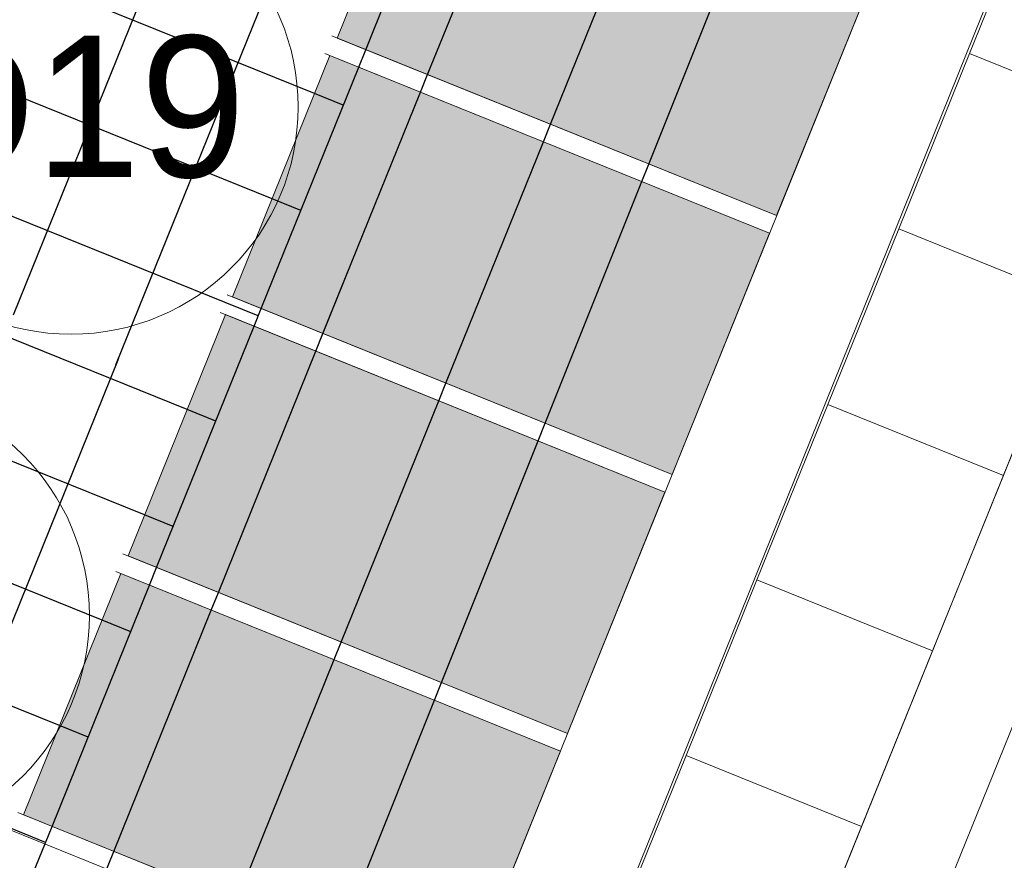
# Model space of a CAD drawing. Header units: millimetres. Extents: x -526411 to -400573, y 47353 to 130199.
# Tile 237 of 256: x -476949 to -474348, y 84839 to 87059. Entities that reach past the tile are written whole.
import ezdxf

# ---------------------------------------------------------------- set-up
doc = ezdxf.new("R2010")
doc.units = ezdxf.units.MM
for name, color, linetype, lineweight in [('01_ALGEMEEN', 7, 'Continuous', 18), ('18_BESTAANDE_CONSTRUCTIE', 7, 'Continuous', 18), ('A-FLOR', 192, 'Continuous', 18), ('HATCH_REACTORS', 7, 'Continuous', 18), ('I-FURN-IDEN', 211, 'Continuous', 18), ('m-pg-03_AI_dwg', 8, 'Continuous', 18)]:
    doc.layers.add(name, color=color, linetype=linetype, lineweight=lineweight)
doc.styles.add('Frutiger_5', font='Frutrg__0.ttf', dxfattribs={"height": 373.143564})

# ---------------------------------------------------------------- blocks, each defined once
blk = doc.blocks.new('m-pg-03_AI_dwg_block 13-638981-3e Verdieping - Percelen telling LI')
at = {"layer": '01_ALGEMEEN', "color": 253, "lineweight": 25}
for p, q in [((-459.7, 67.61), (-448.1, 96.31)), ((-460.54, 65.52), (-459.7, 67.61)), ((-472.14, 36.82), (-460.54, 65.52)), ((-472.98, 34.73), (-472.14, 36.82)), ((-484.58, 6.02), (-472.98, 34.73)), ((-485.42, 3.94), (-484.58, 6.02)), ((-497.02, -24.77), (-485.42, 3.94)), ((-508.83, -53.99), (-497.02, -24.77))]:
    blk.add_line(p, q, dxfattribs=at)
blk = doc.blocks.new('m-pg-03_AI_dwg_block 16-638984-3e Verdieping - Percelen telling LI')
at = {"layer": '01_ALGEMEEN', "color": 253, "lineweight": 25}
for p, q in [((-426.02, 54.01), (-414.51, 82.75)), ((-426.85, 51.92), (-426.02, 54.01)), ((-438.35, 23.18), (-426.85, 51.92)), ((-439.19, 21.09), (-438.35, 23.18)), ((-450.69, -7.66), (-439.19, 21.09)), ((-451.53, -9.75), (-450.69, -7.66)), ((-463.03, -38.49), (-451.53, -9.75))]:
    blk.add_line(p, q, dxfattribs=at)
blk = doc.blocks.new('m-pg-03_AI_dwg_block 266-639234-3e Verdieping - Percelen telling LI')
at = {"layer": '01_ALGEMEEN', "color": 253, "lineweight": 25}
for p, q in [((-426.13, 87.44), (-424.7, 90.98)), ((-437.73, 58.74), (-426.13, 87.44)), ((-438.57, 56.65), (-437.73, 58.74)), ((-450.17, 27.95), (-438.57, 56.65)), ((-451.02, 25.86), (-450.17, 27.95)), ((-462.62, -2.84), (-451.02, 25.86)), ((-463.46, -4.93), (-462.62, -2.84)), ((-475.06, -33.63), (-463.46, -4.93)), ((-476.34, -36.79), (-475.06, -33.63))]:
    blk.add_line(p, q, dxfattribs=at)
blk = doc.blocks.new('m-pg-03_AI_dwg_block 267-639235-3e Verdieping - Percelen telling LI')
at = {"layer": '01_ALGEMEEN', "color": 253, "lineweight": 25}
for p, q in [((-440.75, 93.35), (-439.32, 96.88)), ((-452.35, 64.64), (-440.75, 93.35)), ((-453.19, 62.55), (-452.35, 64.64)), ((-464.79, 33.85), (-453.19, 62.55)), ((-465.63, 31.76), (-464.79, 33.85)), ((-477.22, 3.06), (-465.63, 31.76)), ((-478.07, 0.97), (-477.22, 3.06)), ((-489.66, -27.74), (-478.07, 0.97)), ((-490.94, -30.89), (-489.66, -27.74))]:
    blk.add_line(p, q, dxfattribs=at)
blk = doc.blocks.new('m-pg-03_AI_dwg_block 287-639255-3e Verdieping - Percelen telling LI')
at = {"layer": '01_ALGEMEEN', "color": 253, "lineweight": 25}
for p, q in [((-496.13, -12.77), (-530.31, 1.04)), ((-492.73, -14.14), (-496.13, -12.77))]:
    blk.add_line(p, q, dxfattribs=at)
blk = doc.blocks.new('m-pg-03_AI_dwg_block 288-639256-3e Verdieping - Percelen telling LI')
at = {"layer": '01_ALGEMEEN', "color": 253, "lineweight": 25}
blk.add_line((-497.78, -26.67), (-535.37, -11.49), dxfattribs=at)
blk = doc.blocks.new('m-pg-03_AI_dwg_block 292-639260-3e Verdieping - Percelen telling LI')
at = {"layer": '01_ALGEMEEN', "color": 253, "lineweight": 25}
for p, q in [((-491.07, -0.24), (-525.24, 13.57)), ((-487.66, -1.62), (-491.07, -0.24))]:
    blk.add_line(p, q, dxfattribs=at)
blk = doc.blocks.new('m-pg-03_AI_dwg_block 293-639261-3e Verdieping - Percelen telling LI')
at = {"layer": '01_ALGEMEEN', "color": 253, "lineweight": 25}
for p, q in [((-486.01, 12.29), (-520.19, 26.09)), ((-482.6, 10.91), (-486.01, 12.29))]:
    blk.add_line(p, q, dxfattribs=at)
blk = doc.blocks.new('m-pg-03_AI_dwg_block 294-639262-3e Verdieping - Percelen telling LI')
at = {"layer": '01_ALGEMEEN', "color": 253, "lineweight": 25}
for p, q in [((-480.95, 24.81), (-515.13, 38.62)), ((-477.54, 23.43), (-480.95, 24.81))]:
    blk.add_line(p, q, dxfattribs=at)
blk = doc.blocks.new('m-pg-03_AI_dwg_block 305-639273-3e Verdieping - Percelen telling LI')
at = {"layer": '01_ALGEMEEN', "color": 253, "lineweight": 25}
for p, q in [((-465.78, 62.4), (-499.95, 76.2)), ((-462.37, 61.02), (-465.78, 62.4))]:
    blk.add_line(p, q, dxfattribs=at)
blk = doc.blocks.new('m-pg-03_AI_dwg_block 1063-640031-3e Verdieping - Percelen telling LI')
at = {"layer": '01_ALGEMEEN', "color": 253, "lineweight": 25}
blk.add_line((-501.59, 36.06), (-226.75, 716.3), dxfattribs=at)
blk = doc.blocks.new('m-pg-03_AI_dwg_block 1064-640032-3e Verdieping - Percelen telling LI')
at = {"layer": '01_ALGEMEEN', "color": 253, "lineweight": 25}
blk.add_line((-581.17, -197), (-489.09, 30.91), dxfattribs=at)
blk = doc.blocks.new('m-pg-03_AI_dwg_block 1065-640033-3e Verdieping - Percelen telling LI')
at = {"layer": '01_ALGEMEEN', "color": 253, "lineweight": 25}
blk.add_line((-489.41, 30.13), (-214.22, 711.25), dxfattribs=at)
blk = doc.blocks.new('m-pg-03_AI_dwg_block 1712-640680-3e Verdieping - Percelen telling LI')
at = {"layer": '01_ALGEMEEN', "color": 253, "lineweight": 25}
for p, q in [((-470.84, 49.87), (-505.01, 63.68)), ((-467.43, 48.5), (-470.84, 49.87))]:
    blk.add_line(p, q, dxfattribs=at)
blk = doc.blocks.new('m-pg-03_AI_dwg_block 1713-640681-3e Verdieping - Percelen telling LI')
at = {"layer": '01_ALGEMEEN', "color": 253, "lineweight": 25}
blk.add_line((-472.5, 35.96), (-510.08, 51.15), dxfattribs=at)
blk = doc.blocks.new('m-pg-03_AI_dwg_block 2-641149-3e Verdieping - Percelen telling LI')
for name in ['m-pg-03_AI_dwg_block 1063-640031-3e Verdieping - Percelen telling LI', 'm-pg-03_AI_dwg_block 1065-640033-3e Verdieping - Percelen telling LI', 'm-pg-03_AI_dwg_block 13-638981-3e Verdieping - Percelen telling LI', 'm-pg-03_AI_dwg_block 16-638984-3e Verdieping - Percelen telling LI', 'm-pg-03_AI_dwg_block 267-639235-3e Verdieping - Percelen telling LI', 'm-pg-03_AI_dwg_block 266-639234-3e Verdieping - Percelen telling LI', 'm-pg-03_AI_dwg_block 305-639273-3e Verdieping - Percelen telling LI', 'm-pg-03_AI_dwg_block 1712-640680-3e Verdieping - Percelen telling LI', 'm-pg-03_AI_dwg_block 1713-640681-3e Verdieping - Percelen telling LI', 'm-pg-03_AI_dwg_block 294-639262-3e Verdieping - Percelen telling LI', 'm-pg-03_AI_dwg_block 1064-640032-3e Verdieping - Percelen telling LI', 'm-pg-03_AI_dwg_block 293-639261-3e Verdieping - Percelen telling LI', 'm-pg-03_AI_dwg_block 292-639260-3e Verdieping - Percelen telling LI', 'm-pg-03_AI_dwg_block 287-639255-3e Verdieping - Percelen telling LI', 'm-pg-03_AI_dwg_block 288-639256-3e Verdieping - Percelen telling LI']:
    blk.add_blockref(name, (0, 0))
blk = doc.blocks.new('m-pg-03_AI_dwg_block 2548-641517-3e Verdieping - Percelen telling LI')
at = {"layer": '01_ALGEMEEN', "color": 133}
blk.add_open_spline([(-114.81, 682.91), (-114.81, 682.91), (-476.64, -212.66), (-476.64, -212.66)], degree=3, dxfattribs=at)
blk = doc.blocks.new('m-pg-03_AI_dwg_block 2559-641528-3e Verdieping - Percelen telling LI')
at = {"layer": '01_ALGEMEEN', "color": 133, "flags": 128}
blk.add_lwpolyline([(-235.76, -339.14), (-202.95, -257.9), (1518.31, -953.01), (1518.31, 1015.4), (1317.45, 1015.4), (1317.45, 706), (-130.31, 706), (-507.88, -229.19)], dxfattribs=at)
blk = doc.blocks.new('m-pg-03_AI_dwg_block 2575-641544-3e Verdieping - Percelen telling LI')
at = {"layer": '01_ALGEMEEN'}
blk.add_hatch(color=10, dxfattribs=at).paths.add_polyline_path([(-410.83, 47.88), (-399.24, 76.59), (-451.53, 97.7), (-463.12, 68.99), (-411.67, 48.22)], flags=0)
at = {"layer": '01_ALGEMEEN', "color": 133, "flags": 128}
blk.add_lwpolyline([(-399.24, 76.59), (-410.83, 47.88), (-463.12, 68.99), (-451.53, 97.7)], close=True, dxfattribs=at)
blk = doc.blocks.new('m-pg-03_AI_dwg_block 2580-641549-3e Verdieping - Percelen telling LI')
at = {"layer": '01_ALGEMEEN'}
blk.add_hatch(color=10, dxfattribs=at).paths.add_polyline_path([(-423.26, 17.08), (-411.67, 45.79), (-463.96, 66.9), (-475.55, 38.2), (-424.11, 17.42)], flags=0)
at = {"layer": '01_ALGEMEEN', "color": 133, "flags": 128}
blk.add_lwpolyline([(-411.67, 45.79), (-423.26, 17.08), (-475.55, 38.2), (-463.96, 66.9)], close=True, dxfattribs=at)
blk = doc.blocks.new('m-pg-03_AI_dwg_block 2585-641554-3e Verdieping - Percelen telling LI')
at = {"layer": '01_ALGEMEEN'}
blk.add_hatch(color=10, dxfattribs=at).paths.add_polyline_path([(-435.7, -13.71), (-424.11, 15), (-476.39, 36.11), (-487.98, 7.4), (-436.54, -13.37)], flags=0)
at = {"layer": '01_ALGEMEEN', "color": 133, "flags": 128}
blk.add_lwpolyline([(-424.11, 15), (-435.7, -13.71), (-487.98, 7.4), (-476.39, 36.11)], close=True, dxfattribs=at)
blk = doc.blocks.new('m-pg-03_AI_dwg_block 2590-641559-3e Verdieping - Percelen telling LI')
at = {"layer": '01_ALGEMEEN'}
blk.add_hatch(color=10, dxfattribs=at).paths.add_polyline_path([(-448.13, -44.51), (-436.54, -15.8), (-488.83, 5.31), (-500.42, -23.4), (-458.13, -40.47)], flags=0)
at = {"layer": '01_ALGEMEEN', "color": 133, "flags": 128}
blk.add_lwpolyline([(-436.54, -15.8), (-448.13, -44.51), (-500.42, -23.4), (-488.83, 5.31)], close=True, dxfattribs=at)
blk = doc.blocks.new('m-pg-03_AI_dwg_block 2613-641581-3e Verdieping - Percelen telling LI')
at = {"layer": '01_ALGEMEEN', "color": 133}
blk.add_line((-501.91, -25.22), (-449.02, -46.58), dxfattribs=at)
blk = doc.blocks.new('m-pg-03_AI_dwg_block 2614-641582-3e Verdieping - Percelen telling LI')
at = {"layer": '01_ALGEMEEN', "color": 133}
blk.add_line((-501.07, -23.13), (-448.17, -44.49), dxfattribs=at)
blk = doc.blocks.new('m-pg-03_AI_dwg_block 2615-641583-3e Verdieping - Percelen telling LI')
at = {"layer": '01_ALGEMEEN', "color": 133}
blk.add_line((-512.03, -50.27), (-459.13, -71.63), dxfattribs=at)
blk = doc.blocks.new('m-pg-03_AI_dwg_block 2616-641584-3e Verdieping - Percelen telling LI')
at = {"layer": '01_ALGEMEEN', "color": 133}
blk.add_line((-512.87, -52.36), (-459.98, -73.72), dxfattribs=at)
blk = doc.blocks.new('m-pg-03_AI_dwg_block 2612-641585-3e Verdieping - Percelen telling LI')
for name in ['m-pg-03_AI_dwg_block 2614-641582-3e Verdieping - Percelen telling LI', 'm-pg-03_AI_dwg_block 2613-641581-3e Verdieping - Percelen telling LI', 'm-pg-03_AI_dwg_block 2615-641583-3e Verdieping - Percelen telling LI', 'm-pg-03_AI_dwg_block 2616-641584-3e Verdieping - Percelen telling LI']:
    blk.add_blockref(name, (0, 0))
blk = doc.blocks.new('m-pg-03_AI_dwg_block 2646-641615-3e Verdieping - Percelen telling LI')
at = {"layer": '01_ALGEMEEN', "color": 133}
blk.add_line((-424.11, 15), (-477.01, 36.36), dxfattribs=at)
blk = doc.blocks.new('m-pg-03_AI_dwg_block 2647-641616-3e Verdieping - Percelen telling LI')
at = {"layer": '01_ALGEMEEN', "color": 133}
blk.add_line((-423.27, 17.09), (-476.17, 38.44), dxfattribs=at)
blk = doc.blocks.new('m-pg-03_AI_dwg_block 2648-641617-3e Verdieping - Percelen telling LI')
at = {"layer": '01_ALGEMEEN', "color": 133}
blk.add_line((-411.67, 45.79), (-464.58, 67.15), dxfattribs=at)
blk = doc.blocks.new('m-pg-03_AI_dwg_block 2649-641618-3e Verdieping - Percelen telling LI')
at = {"layer": '01_ALGEMEEN', "color": 133}
blk.add_line((-410.83, 47.88), (-463.73, 69.24), dxfattribs=at)
blk = doc.blocks.new('m-pg-03_AI_dwg_block 2650-641619-3e Verdieping - Percelen telling LI')
at = {"layer": '01_ALGEMEEN', "color": 133}
blk.add_line((-436.54, -15.8), (-489.44, 5.56), dxfattribs=at)
blk = doc.blocks.new('m-pg-03_AI_dwg_block 2651-641620-3e Verdieping - Percelen telling LI')
at = {"layer": '01_ALGEMEEN', "color": 133}
blk.add_line((-435.7, -13.71), (-488.6, 7.65), dxfattribs=at)
blk = doc.blocks.new('m-pg-03_AI_dwg_block 2698-641667-3e Verdieping - Percelen telling LI')
at = {"layer": '01_ALGEMEEN', "color": 133, "flags": 128}
blk.add_lwpolyline([(-229.7, -341.59), (-199.34, -266.4), (1524.84, -962.69), (1524.84, 1015.4), (1317.45, 1015.4), (1317.45, 719.73), (-139.58, 719.73), (-520.61, -224.05)], dxfattribs=at)
blk = doc.blocks.new('m-pg-03_AI_dwg_block 3023-641991-3e Verdieping - Percelen telling LI')
at = {"layer": '01_ALGEMEEN', "color": 9, "lineweight": 9, "flags": 128}
blk.add_lwpolyline([(-387.87, 67.16), (-366.99, 58.73), (-358.56, 79.61), (-379.43, 88.04)], close=True, dxfattribs=at)
blk = doc.blocks.new('m-pg-03_AI_dwg_block 3022-641992-3e Verdieping - Percelen telling LI')
blk.add_blockref('m-pg-03_AI_dwg_block 3023-641991-3e Verdieping - Percelen telling LI', (0, 0))
blk = doc.blocks.new('m-pg-03_AI_dwg_block 3025-641993-3e Verdieping - Percelen telling LI')
at = {"layer": '01_ALGEMEEN', "color": 9, "lineweight": 9, "flags": 128}
blk.add_lwpolyline([(-396.3, 46.29), (-375.42, 37.85), (-366.99, 58.73), (-387.87, 67.16)], close=True, dxfattribs=at)
blk = doc.blocks.new('m-pg-03_AI_dwg_block 3024-641994-3e Verdieping - Percelen telling LI')
blk.add_blockref('m-pg-03_AI_dwg_block 3025-641993-3e Verdieping - Percelen telling LI', (0, 0))
blk = doc.blocks.new('m-pg-03_AI_dwg_block 3027-641995-3e Verdieping - Percelen telling LI')
at = {"layer": '01_ALGEMEEN', "color": 9, "lineweight": 9, "flags": 128}
blk.add_lwpolyline([(-404.74, 25.41), (-383.86, 16.98), (-375.43, 37.85), (-396.3, 46.29)], close=True, dxfattribs=at)
blk = doc.blocks.new('m-pg-03_AI_dwg_block 3026-641996-3e Verdieping - Percelen telling LI')
blk.add_blockref('m-pg-03_AI_dwg_block 3027-641995-3e Verdieping - Percelen telling LI', (0, 0))
blk = doc.blocks.new('m-pg-03_AI_dwg_block 3029-641997-3e Verdieping - Percelen telling LI')
at = {"layer": '01_ALGEMEEN', "color": 9, "lineweight": 9, "flags": 128}
blk.add_lwpolyline([(-413.17, 4.54), (-392.29, -3.9), (-383.86, 16.98), (-404.73, 25.41)], close=True, dxfattribs=at)
blk = doc.blocks.new('m-pg-03_AI_dwg_block 3028-641998-3e Verdieping - Percelen telling LI')
blk.add_blockref('m-pg-03_AI_dwg_block 3029-641997-3e Verdieping - Percelen telling LI', (0, 0))
blk = doc.blocks.new('m-pg-03_AI_dwg_block 3031-641999-3e Verdieping - Percelen telling LI')
at = {"layer": '01_ALGEMEEN', "color": 9, "lineweight": 9, "flags": 128}
blk.add_lwpolyline([(-421.6, -16.34), (-400.73, -24.78), (-392.29, -3.9), (-413.17, 4.54)], close=True, dxfattribs=at)
blk = doc.blocks.new('m-pg-03_AI_dwg_block 3030-642000-3e Verdieping - Percelen telling LI')
blk.add_blockref('m-pg-03_AI_dwg_block 3031-641999-3e Verdieping - Percelen telling LI', (0, 0))
blk = doc.blocks.new('m-pg-03_AI_dwg_block 3033-642001-3e Verdieping - Percelen telling LI')
at = {"layer": '01_ALGEMEEN', "color": 9, "lineweight": 9, "flags": 128}
blk.add_lwpolyline([(-430.04, -37.22), (-409.16, -45.65), (-400.73, -24.78), (-421.6, -16.34)], close=True, dxfattribs=at)
blk = doc.blocks.new('m-pg-03_AI_dwg_block 3032-642002-3e Verdieping - Percelen telling LI')
blk.add_blockref('m-pg-03_AI_dwg_block 3033-642001-3e Verdieping - Percelen telling LI', (0, 0))
blk = doc.blocks.new('m-pg-03_AI_dwg_block 4813-643781-3e Verdieping - Percelen telling LI')
at = {"layer": '18_BESTAANDE_CONSTRUCTIE', "color": 9, "lineweight": 9}
blk.add_line((-461.01, -206.55), (-96.13, 696.71), dxfattribs=at)
blk = doc.blocks.new('m-pg-03_AI_dwg_block 4640-643795-3e Verdieping - Percelen telling LI')
blk.add_blockref('m-pg-03_AI_dwg_block 4813-643781-3e Verdieping - Percelen telling LI', (0, 0))
blk = doc.blocks.new('m-pg-03_AI_dwg_block 7551-646520-3e Verdieping - Percelen telling LI')
at = {"layer": 'HATCH_REACTORS', "color": 133, "flags": 128}
blk.add_lwpolyline([(1015.34, -655.05), (985.36, -737.77), (1518.31, -953.01), (1518.31, 717.03), (1518.31, 1014.01), (1342.67, 1014.01), (1342.67, 683.03), (-114.81, 683.03), (-476.64, -212.66), (-225.6, -314.01), (-202.95, -257.9), (985.36, -737.77)], dxfattribs=at)
blk = doc.blocks.new('m-pg-03_AI_dwg_block 7562-646531-3e Verdieping - Percelen telling LI')
at = {"layer": 'HATCH_REACTORS', "color": 133, "flags": 128}
blk.add_lwpolyline([(-399.24, 76.59), (-410.83, 47.88), (-463.12, 68.99), (-451.53, 97.7)], close=True, dxfattribs=at)
blk = doc.blocks.new('m-pg-03_AI_dwg_block 7567-646536-3e Verdieping - Percelen telling LI')
at = {"layer": 'HATCH_REACTORS', "color": 133, "flags": 128}
blk.add_lwpolyline([(-411.67, 45.79), (-423.26, 17.08), (-475.55, 38.2), (-463.96, 66.9)], close=True, dxfattribs=at)
blk = doc.blocks.new('m-pg-03_AI_dwg_block 7572-646541-3e Verdieping - Percelen telling LI')
at = {"layer": 'HATCH_REACTORS', "color": 133, "flags": 128}
blk.add_lwpolyline([(-424.11, 15), (-435.7, -13.71), (-487.98, 7.4), (-476.39, 36.11)], close=True, dxfattribs=at)
blk = doc.blocks.new('m-pg-03_AI_dwg_block 7577-646546-3e Verdieping - Percelen telling LI')
at = {"layer": 'HATCH_REACTORS', "color": 133, "flags": 128}
blk.add_lwpolyline([(-436.54, -15.8), (-448.13, -44.51), (-500.42, -23.4), (-488.83, 5.31)], close=True, dxfattribs=at)
blk = doc.blocks.new('m-pg-03_AI_dwg-638970-3e Verdieping - Percelen telling LI')
for name in ['m-pg-03_AI_dwg_block 2-641149-3e Verdieping - Percelen telling LI', 'm-pg-03_AI_dwg_block 4640-643795-3e Verdieping - Percelen telling LI', 'm-pg-03_AI_dwg_block 2698-641667-3e Verdieping - Percelen telling LI', 'm-pg-03_AI_dwg_block 2559-641528-3e Verdieping - Percelen telling LI', 'm-pg-03_AI_dwg_block 2548-641517-3e Verdieping - Percelen telling LI', 'm-pg-03_AI_dwg_block 7551-646520-3e Verdieping - Percelen telling LI', 'm-pg-03_AI_dwg_block 2575-641544-3e Verdieping - Percelen telling LI', 'm-pg-03_AI_dwg_block 7562-646531-3e Verdieping - Percelen telling LI', 'm-pg-03_AI_dwg_block 3022-641992-3e Verdieping - Percelen telling LI', 'm-pg-03_AI_dwg_block 2649-641618-3e Verdieping - Percelen telling LI', 'm-pg-03_AI_dwg_block 2580-641549-3e Verdieping - Percelen telling LI', 'm-pg-03_AI_dwg_block 7567-646536-3e Verdieping - Percelen telling LI', 'm-pg-03_AI_dwg_block 2648-641617-3e Verdieping - Percelen telling LI', 'm-pg-03_AI_dwg_block 3024-641994-3e Verdieping - Percelen telling LI', 'm-pg-03_AI_dwg_block 3026-641996-3e Verdieping - Percelen telling LI', 'm-pg-03_AI_dwg_block 2647-641616-3e Verdieping - Percelen telling LI', 'm-pg-03_AI_dwg_block 2646-641615-3e Verdieping - Percelen telling LI', 'm-pg-03_AI_dwg_block 2585-641554-3e Verdieping - Percelen telling LI', 'm-pg-03_AI_dwg_block 7572-646541-3e Verdieping - Percelen telling LI', 'm-pg-03_AI_dwg_block 3028-641998-3e Verdieping - Percelen telling LI', 'm-pg-03_AI_dwg_block 2651-641620-3e Verdieping - Percelen telling LI', 'm-pg-03_AI_dwg_block 2590-641559-3e Verdieping - Percelen telling LI', 'm-pg-03_AI_dwg_block 7577-646546-3e Verdieping - Percelen telling LI', 'm-pg-03_AI_dwg_block 2650-641619-3e Verdieping - Percelen telling LI', 'm-pg-03_AI_dwg_block 3030-642000-3e Verdieping - Percelen telling LI', 'm-pg-03_AI_dwg_block 3032-642002-3e Verdieping - Percelen telling LI', 'm-pg-03_AI_dwg_block 2612-641585-3e Verdieping - Percelen telling LI']:
    blk.add_blockref(name, (0, 0))
blk = doc.blocks.new('00_KU_meubel_tag - 00_KU_meubel_tag-3198169-3e Verdieping - Percelen telling LI')
at = {"layer": 'I-FURN-IDEN'}
blk.add_circle((0, 0), 3, dxfattribs=at)
for start, end in [(360, 180), (180, 360)]:
    blk.add_arc((0, 0), 3, start, end, dxfattribs=at)

msp = doc.modelspace()

# ---------------------------------------------------------------- linework, layer by layer
at = {"layer": 'A-FLOR'}
msp.add_line((-478152.3, 81268.1), (-473175, 93589.4), dxfattribs=at)

# ---------------------------------------------------------------- block references
at = {"layer": 'I-FURN-IDEN', "xscale": 199.9999999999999, "yscale": 199.9999999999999, "zscale": 199.9999999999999}
for p in [(-476813.6, 86828), (-477365, 85485.1)]:
    msp.add_blockref('00_KU_meubel_tag - 00_KU_meubel_tag-3198169-3e Verdieping - Percelen telling LI', p, dxfattribs=at)
at = {"layer": 'm-pg-03_AI_dwg', "color": 133, "xscale": 22.2068924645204, "yscale": 22.2068924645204, "zscale": 22.2068924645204}
msp.add_blockref('m-pg-03_AI_dwg-638970-3e Verdieping - Percelen telling LI', (-465826.5, 85478), dxfattribs=at)

# ---------------------------------------------------------------- texts
at = {"layer": 'I-FURN-IDEN', "insert": (-476810.6, 87016), "char_height": 373.14, "width": 1152, "attachment_point": 2, "line_spacing_factor": 1.017696, "style": 'Frutiger_5'}
msp.add_mtext('D19', dxfattribs=at)

doc.saveas('drawing.dxf')
